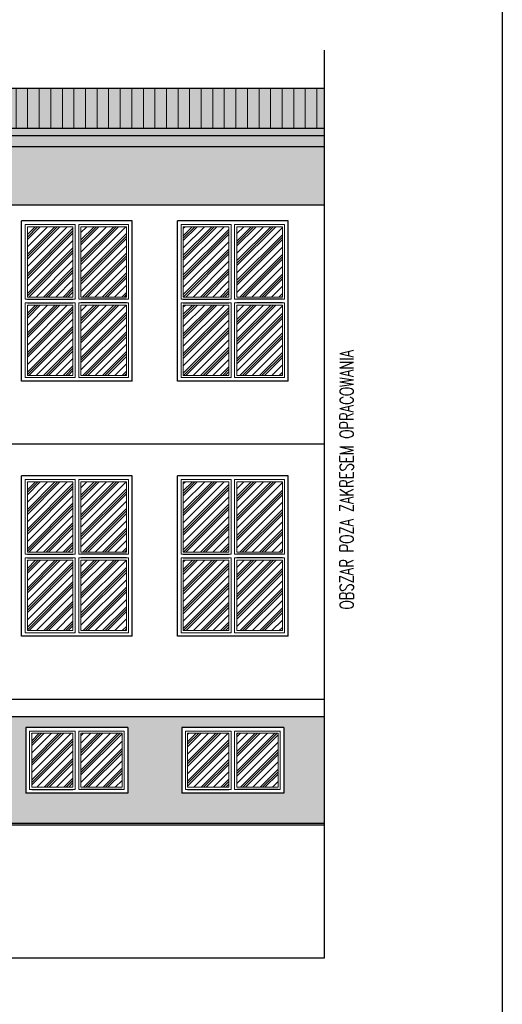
# Model space of a CAD drawing. Header units: millimetres. Extents: x 31969 to 285678, y -69766 to -1123.
# Tile 153 of 159: x 152675 to 153337, y -4054 to -2703. Entities that reach past the tile are written whole.
import ezdxf
from ezdxf.lldxf.tags import DXFTag

# ---------------------------------------------------------------- set-up
doc = ezdxf.new("R2010")
doc.units = ezdxf.units.MM
for name, color, linetype in [('a-elewacja 1', 1, 'Continuous'), ('a-elewacje', 1, 'Continuous'), ('a-izolacja 1', 3, 'Continuous'), ('a-opis 1', 3, 'Continuous'), ('a-przerywana 2', 3, 'Continuous'), ('a-ramka', 7, 'Continuous'), ('a-szraf', 252, 'Continuous'), ('a-szraf 1', 250, 'Continuous')]:
    doc.layers.add(name, color=color, linetype=linetype)
doc.layers.add('a-elewacja 3', color=3, linetype='Continuous', lineweight=20)
doc.styles.add('RS01507', font='romans.shx', dxfattribs={"width": 0.7, "height": 0.15})
tags = doc.linetypes.add('DASHED', pattern=[0.75, 0.5, -0.25]).pattern_tags.tags
tags[6:7] = [DXFTag(74, 4), DXFTag(75, 0), DXFTag(340, '0'), DXFTag(46, 1.0), DXFTag(50, 0.0), DXFTag(44, 0.0), DXFTag(45, 0.0)]
tags[4:5] = [DXFTag(74, 4), DXFTag(75, 0), DXFTag(340, '0'), DXFTag(46, 1.0), DXFTag(50, 0.0), DXFTag(44, 0.0), DXFTag(45, 0.0)]

msp = doc.modelspace()

# ---------------------------------------------------------------- hatches: boundary and pattern name
at = {"layer": 'a-elewacja 3', "ltscale": 100}
h = msp.add_hatch(dxfattribs=at)
h.set_pattern_fill('LINE', color=256, scale=5, angle=90)
h.set_pattern_definition([(90, (0, 2695.065), (-15.875, 1e-15), [])])
h.paths.add_polyline_path([(153093.32, -2796.84), (149660.32, -2796.84), (149660.32, -2851.84), (153093.32, -2851.84)])
at = {"layer": 'a-szraf', "ltscale": 30}
h = msp.add_hatch(dxfattribs=at)
h.set_pattern_fill('DOTS', color=256, scale=1.5)
h.set_pattern_definition([(0, (0, 2695.0651), (1.190625, 2.38125), [0, -2.38125])])
h.paths.add_polyline_path([(153093.32, -2796.84), (149660.32, -2796.84), (149660.32, -2851.84), (153093.32, -2851.84)])
h.paths.add_polyline_path([(153093.32, -2851.84), (149660.32, -2851.84), (149660.32, -2861.88), (153093.32, -2861.88)])
h.paths.add_polyline_path([(153093.32, -2861.88), (150870.98, -2861.88), (150870.98, -2876.88), (153093.32, -2876.88)])
h.paths.add_polyline_path([(150870.98, -2861.88), (150860.98, -2861.88), (150860.98, -2880.6, 1), (150870.98, -2880.6)])
h.paths.add_polyline_path([(150860.98, -2861.88), (149660.32, -2861.88), (149660.32, -2876.88), (150860.98, -2876.88)])
h.paths.add_polyline_path([(150870.98, -2880.6, -1), (150860.98, -2880.6), (150860.98, -2891.62), (150870.98, -2891.62)])
h.paths.add_polyline_path([(150870.98, -2891.62), (150860.98, -2891.62), (150860.98, -2996.88), (150870.98, -2996.88)])
h.paths.add_polyline_path([(150870.98, -2996.88), (150860.98, -2996.88), (150860.98, -3116.88), (150870.98, -3116.88)])
h.paths.add_polyline_path([(150870.98, -3116.88), (150860.98, -3116.88), (150860.98, -3236.88), (150870.98, -3236.88)])
h.paths.add_polyline_path([(150870.98, -3236.88), (150860.98, -3236.88), (150860.98, -3284.88), (150870.98, -3284.88)])
h.paths.add_polyline_path([(150870.98, -3284.88), (150860.98, -3284.88), (150860.98, -3356.88), (150870.98, -3356.88)])
h.paths.add_polyline_path([(150870.98, -3356.88), (150860.98, -3356.88), (150860.98, -3476.88), (150870.98, -3476.88)])
h.paths.add_polyline_path([(150870.98, -3476.88), (150860.98, -3476.88), (150860.98, -3596.88), (150870.98, -3596.88)])
h.paths.add_polyline_path([(150870.98, -3596.88), (150860.98, -3596.88), (150860.98, -3634.88), (150870.98, -3634.88)])
h.paths.add_polyline_path([(150870.98, -3634.88), (150860.98, -3634.88), (150860.98, -3716.88), (150870.98, -3716.88)])
h.paths.add_polyline_path([(150870.98, -3716.88), (150860.98, -3716.88), (150860.98, -3775.33, -1), (150870.98, -3775.33)])
h.paths.add_polyline_path([(150860.98, -3775.33), (150860.98, -3787.77, -1), (150870.98, -3787.77), (150870.98, -3775.33, 1)])
h.paths.add_polyline_path([(150860.98, -3787.77, 1), (150870.98, -3787.77, 1)])
at = {"layer": 'a-szraf', "ltscale": 100}
h = msp.add_hatch(dxfattribs=at)
h.set_pattern_fill('DOTS', color=256, scale=3)
h.set_pattern_definition([(0, (0, 2695.065), (2.38125, 4.7625), [0, -4.7625])])
h.paths.add_polyline_path([(153093.32, -2876.88), (150870.98, -2876.88), (150870.98, -2956.88), (153093.32, -2956.88)])
h.paths.add_polyline_path([(150860.98, -2876.88), (150646.32, -2876.88), (150646.32, -2953.88), (150860.98, -2953.88)])
h.paths.add_polyline_path([(150616.32, -2876.88), (149695.32, -2876.88), (149695.32, -2953.88), (150616.32, -2953.88)])
h.paths.add_polyline_path([(150646.32, -2876.88), (150616.32, -2876.88), (150616.32, -2953.88), (150646.32, -2953.88)])
h.paths.add_polyline_path([(150860.98, -3658.88), (149695.32, -3658.88), (149695.32, -3805.88), (152089.32, -3805.88), (152089.32, -3775.88), (152117.32, -3775.88), (152117.32, -3763.88), (151999.32, -3763.88), (151999.32, -3673.88), (152117.32, -3673.88), (152117.32, -3658.88), (150870.98, -3658.88), (150870.98, -3787.77, -1), (150860.98, -3787.77)])
h.paths.add_polyline_path([(150011.04, -3733.88), (149921.04, -3733.88), (149921.04, -3673.88), (150011.04, -3673.88)], flags=16)
h.paths.add_polyline_path([(150083.18, -3709.88), (150083.18, -3675.88), (150117.18, -3675.88), (150117.18, -3709.88)], flags=16)
h.paths.add_polyline_path([(150006.04, -3728.88), (149926.04, -3728.88), (149926.04, -3678.88), (150006.04, -3678.88)], flags=0)
h.paths.add_polyline_path([(150086.18, -3706.88), (150086.18, -3678.88), (150114.18, -3678.88), (150114.18, -3706.88)], flags=0)
h.paths.add_polyline_path([(150003.04, -3725.88), (149929.04, -3725.88), (149929.04, -3681.88), (150003.04, -3681.88)], flags=0)
h.paths.add_polyline_path([(150249.32, -3673.88), (150389.32, -3673.88), (150389.32, -3763.88), (150249.32, -3763.88)], flags=16)
h.paths.add_polyline_path([(150254.32, -3678.88), (150316.82, -3678.88), (150316.82, -3758.88), (150254.32, -3758.88)], flags=0)
h.paths.add_polyline_path([(150257.32, -3681.88), (150313.82, -3681.88), (150313.82, -3755.88), (150257.32, -3755.88)], flags=0)
h.paths.add_polyline_path([(150321.82, -3678.88), (150384.32, -3678.88), (150384.32, -3758.88), (150321.82, -3758.88)], flags=0)
h.paths.add_polyline_path([(150324.82, -3681.88), (150381.32, -3681.88), (150381.32, -3755.88), (150324.82, -3755.88)], flags=0)
h.paths.add_polyline_path([(150443.32, -3673.88), (150583.32, -3673.88), (150583.32, -3763.88), (150443.32, -3763.88)], flags=16)
h.paths.add_polyline_path([(150448.32, -3678.88), (150510.82, -3678.88), (150510.82, -3758.88), (150448.32, -3758.88)], flags=0)
h.paths.add_polyline_path([(150451.32, -3681.88), (150507.82, -3681.88), (150507.82, -3755.88), (150451.32, -3755.88)], flags=0)
h.paths.add_polyline_path([(150515.82, -3678.88), (150578.32, -3678.88), (150578.32, -3758.88), (150515.82, -3758.88)], flags=0)
h.paths.add_polyline_path([(150518.82, -3681.88), (150575.32, -3681.88), (150575.32, -3755.88), (150518.82, -3755.88)], flags=0)
h.paths.add_polyline_path([(150621.32, -3715.88), (150621.32, -3675.88), (150651.32, -3675.88), (150651.32, -3715.88)], flags=16)
h.paths.add_polyline_path([(150624.32, -3712.88), (150624.32, -3678.88), (150648.32, -3678.88), (150648.32, -3712.88)], flags=0)
h.paths.add_polyline_path([(150689.32, -3673.88), (150829.32, -3673.88), (150829.32, -3763.88), (150689.32, -3763.88)], flags=16)
h.paths.add_polyline_path([(150694.32, -3678.88), (150756.82, -3678.88), (150756.82, -3758.88), (150694.32, -3758.88)], flags=0)
h.paths.add_polyline_path([(150697.32, -3681.88), (150753.82, -3681.88), (150753.82, -3755.88), (150697.32, -3755.88)], flags=0)
h.paths.add_polyline_path([(150761.82, -3678.88), (150824.32, -3678.88), (150824.32, -3758.88), (150761.82, -3758.88)], flags=0)
h.paths.add_polyline_path([(150764.82, -3681.88), (150821.32, -3681.88), (150821.32, -3755.88), (150764.82, -3755.88)], flags=0)
h.paths.add_polyline_path([(150904.32, -3673.88), (151044.32, -3673.88), (151044.32, -3763.88), (150904.32, -3763.88)], flags=16)
h.paths.add_polyline_path([(150909.32, -3678.88), (150971.82, -3678.88), (150971.82, -3758.88), (150909.32, -3758.88)], flags=0)
h.paths.add_polyline_path([(150912.32, -3681.88), (150968.82, -3681.88), (150968.82, -3755.88), (150912.32, -3755.88)], flags=0)
h.paths.add_polyline_path([(150976.82, -3678.88), (151039.32, -3678.88), (151039.32, -3758.88), (150976.82, -3758.88)], flags=0)
h.paths.add_polyline_path([(150979.82, -3681.88), (151036.32, -3681.88), (151036.32, -3755.88), (150979.82, -3755.88)], flags=0)
h.paths.add_polyline_path([(151118.32, -3673.88), (151258.32, -3673.88), (151258.32, -3763.88), (151118.32, -3763.88)], flags=16)
h.paths.add_polyline_path([(151123.32, -3678.88), (151185.82, -3678.88), (151185.82, -3758.88), (151123.32, -3758.88)], flags=0)
h.paths.add_polyline_path([(151126.32, -3681.88), (151182.82, -3681.88), (151182.82, -3755.88), (151126.32, -3755.88)], flags=0)
h.paths.add_polyline_path([(151190.82, -3678.88), (151253.32, -3678.88), (151253.32, -3758.88), (151190.82, -3758.88)], flags=0)
h.paths.add_polyline_path([(151193.82, -3681.88), (151250.32, -3681.88), (151250.32, -3755.88), (151193.82, -3755.88)], flags=0)
h.paths.add_polyline_path([(151332.32, -3673.88), (151472.32, -3673.88), (151472.32, -3763.88), (151332.32, -3763.88)], flags=16)
h.paths.add_polyline_path([(151337.32, -3678.88), (151399.82, -3678.88), (151399.82, -3758.88), (151337.32, -3758.88)], flags=0)
h.paths.add_polyline_path([(151340.32, -3681.88), (151396.82, -3681.88), (151396.82, -3755.88), (151340.32, -3755.88)], flags=0)
h.paths.add_polyline_path([(151404.82, -3678.88), (151467.32, -3678.88), (151467.32, -3758.88), (151404.82, -3758.88)], flags=0)
h.paths.add_polyline_path([(151407.82, -3681.88), (151464.32, -3681.88), (151464.32, -3755.88), (151407.82, -3755.88)], flags=0)
h.paths.add_polyline_path([(151580.32, -3673.88), (151720.32, -3673.88), (151720.32, -3763.88), (151580.32, -3763.88)], flags=16)
h.paths.add_polyline_path([(151585.32, -3678.88), (151647.82, -3678.88), (151647.82, -3758.88), (151585.32, -3758.88)], flags=0)
h.paths.add_polyline_path([(151588.32, -3681.88), (151644.82, -3681.88), (151644.82, -3755.88), (151588.32, -3755.88)], flags=0)
h.paths.add_polyline_path([(151652.82, -3678.88), (151715.32, -3678.88), (151715.32, -3758.88), (151652.82, -3758.88)], flags=0)
h.paths.add_polyline_path([(151655.82, -3681.88), (151712.32, -3681.88), (151712.32, -3755.88), (151655.82, -3755.88)], flags=0)
h.paths.add_polyline_path([(151785.32, -3673.88), (151925.32, -3673.88), (151925.32, -3763.88), (151785.32, -3763.88)], flags=16)
h.paths.add_polyline_path([(151790.32, -3678.88), (151852.82, -3678.88), (151852.82, -3758.88), (151790.32, -3758.88)], flags=0)
h.paths.add_polyline_path([(151793.32, -3681.88), (151849.82, -3681.88), (151849.82, -3755.88), (151793.32, -3755.88)], flags=0)
h.paths.add_polyline_path([(151857.82, -3678.88), (151920.32, -3678.88), (151920.32, -3758.88), (151857.82, -3758.88)], flags=0)
h.paths.add_polyline_path([(151860.82, -3681.88), (151917.32, -3681.88), (151917.32, -3755.88), (151860.82, -3755.88)], flags=0)
h.paths.add_polyline_path([(152213.32, -3673.88), (152247.32, -3673.88), (152247.32, -3658.88), (152124.32, -3658.88), (152124.32, -3673.88), (152139.32, -3673.88), (152139.32, -3763.88), (152124.32, -3763.88), (152124.32, -3775.88), (152247.32, -3775.88), (152247.32, -3763.88), (152213.32, -3763.88)])
h.paths.add_polyline_path([(152377.32, -3658.88), (152254.32, -3658.88), (152254.32, -3673.88), (152353.32, -3673.88), (152353.32, -3763.88), (152254.32, -3763.88), (152254.32, -3775.88), (152377.32, -3775.88)])
h.paths.add_polyline_path([(152448.32, -3673.88), (152507.32, -3673.88), (152507.32, -3658.88), (152384.32, -3658.88), (152384.32, -3775.88), (152507.32, -3775.88), (152507.32, -3763.88), (152448.32, -3763.88)])
h.paths.add_polyline_path([(152637.32, -3658.88), (152514.32, -3658.88), (152514.32, -3673.88), (152588.32, -3673.88), (152588.32, -3763.88), (152514.32, -3763.88), (152514.32, -3775.88), (152637.32, -3775.88)])
h.paths.add_polyline_path([(153093.32, -3658.88), (152644.32, -3658.88), (152644.32, -3775.88), (152672.32, -3775.88), (152672.32, -3805.88), (153093.32, -3805.88)])
h.paths.add_polyline_path([(152823.32, -3763.88), (152683.32, -3763.88), (152683.32, -3673.88), (152823.32, -3673.88)], flags=16)
h.paths.add_polyline_path([(152818.32, -3758.88), (152755.82, -3758.88), (152755.82, -3678.88), (152818.32, -3678.88)], flags=0)
h.paths.add_polyline_path([(152815.32, -3755.88), (152758.82, -3755.88), (152758.82, -3681.88), (152815.32, -3681.88)], flags=0)
h.paths.add_polyline_path([(152897.32, -3763.88), (152897.32, -3673.88), (153037.32, -3673.88), (153037.32, -3763.88)], flags=16)
h.paths.add_polyline_path([(152902.32, -3758.88), (152902.32, -3678.88), (152964.82, -3678.88), (152964.82, -3758.88)], flags=0)
h.paths.add_polyline_path([(152905.32, -3755.88), (152905.32, -3681.88), (152961.82, -3681.88), (152961.82, -3755.88)], flags=0)
h.paths.add_polyline_path([(152750.82, -3758.88), (152688.32, -3758.88), (152688.32, -3678.88), (152750.82, -3678.88)], flags=0)
h.paths.add_polyline_path([(152747.82, -3755.88), (152691.32, -3755.88), (152691.32, -3681.88), (152747.82, -3681.88)], flags=0)
h.paths.add_polyline_path([(152969.82, -3758.88), (152969.82, -3678.88), (153032.32, -3678.88), (153032.32, -3758.88)], flags=0)
h.paths.add_polyline_path([(152972.82, -3755.88), (152972.82, -3681.88), (153029.32, -3681.88), (153029.32, -3755.88)], flags=0)
h.paths.add_polyline_path([(152672.32, -3775.88), (152089.32, -3775.88), (152089.32, -3805.88), (152672.32, -3805.88)])
at = {"layer": 'a-szraf 1', "ltscale": 15}
h = msp.add_hatch(dxfattribs=at)
h.set_pattern_fill('PLASTI', color=256, scale=3, angle=45)
h.set_pattern_definition([(45, (0, 2695.065), (-13.4703842, 13.4703842), []), (45, (-1.684, 2696.749), (-13.4703842, 13.4703842), []), (45, (-3.368, 2698.433), (-13.4703842, 13.4703842), []), (45, (-8.419, 2703.484), (-13.4703842, 13.4703842), [])])
h.paths.add_polyline_path([(152063.82, -3681.88), (152007.32, -3681.88), (152007.32, -3755.88), (152063.82, -3755.88)])
h.paths.add_polyline_path([(152117.32, -3681.88), (152074.82, -3681.88), (152074.82, -3755.88), (152117.32, -3755.88)])
h.paths.add_polyline_path([(152131.32, -3681.88), (152124.32, -3681.88), (152124.32, -3755.88), (152131.32, -3755.88)])
h.paths.add_polyline_path([(152247.32, -3681.88), (152221.32, -3681.88), (152221.32, -3755.88), (152247.32, -3755.88)])
h.paths.add_polyline_path([(152277.82, -3681.88), (152254.32, -3681.88), (152254.32, -3755.88), (152277.82, -3755.88)])
h.paths.add_polyline_path([(152345.32, -3681.88), (152288.82, -3681.88), (152288.82, -3755.88), (152345.32, -3755.88)])
h.paths.add_polyline_path([(152507.32, -3681.88), (152456.32, -3681.88), (152456.32, -3755.88), (152507.32, -3755.88)])
h.paths.add_polyline_path([(152747.82, -3681.88), (152691.32, -3681.88), (152691.32, -3755.88), (152747.82, -3755.88)])
h.paths.add_polyline_path([(152815.32, -3681.88), (152758.82, -3681.88), (152758.82, -3755.88), (152815.32, -3755.88)])
h.paths.add_polyline_path([(152961.82, -3681.88), (152905.32, -3681.88), (152905.32, -3755.88), (152961.82, -3755.88)])
h.paths.add_polyline_path([(153029.32, -3681.88), (152972.82, -3681.88), (152972.82, -3755.88), (153029.32, -3755.88)])
h.paths.add_polyline_path([(152576.32, -2986.88), (152523.82, -2986.88), (152523.82, -3083.38), (152576.32, -3083.38)])
h.paths.add_polyline_path([(152512.82, -2986.88), (152460.32, -2986.88), (152460.32, -3083.38), (152512.82, -3083.38)])
h.paths.add_polyline_path([(152576.32, -3094.38), (152460.32, -3094.38), (152460.32, -3135.88), (152576.32, -3135.88)])
h.paths.add_polyline_path([(152576.32, -3336.88), (152523.82, -3336.88), (152523.82, -3433.38), (152576.32, -3433.38)])
h.paths.add_polyline_path([(152512.82, -3336.88), (152460.32, -3336.88), (152460.32, -3433.38), (152512.82, -3433.38)])
h.paths.add_polyline_path([(152576.32, -3444.38), (152460.32, -3444.38), (152460.32, -3485.88), (152576.32, -3485.88)])
h.paths.add_polyline_path([(152747.82, -3444.38), (152685.32, -3444.38), (152685.32, -3540.88), (152747.82, -3540.88)])
h.paths.add_polyline_path([(152821.32, -3444.38), (152758.82, -3444.38), (152758.82, -3540.88), (152821.32, -3540.88)])
h.paths.add_polyline_path([(152821.32, -3336.88), (152758.82, -3336.88), (152758.82, -3433.38), (152821.32, -3433.38)])
h.paths.add_polyline_path([(152747.82, -3336.88), (152685.32, -3336.88), (152685.32, -3433.38), (152747.82, -3433.38)])
h.paths.add_polyline_path([(152747.82, -3094.38), (152685.32, -3094.38), (152685.32, -3190.88), (152747.82, -3190.88)])
h.paths.add_polyline_path([(152821.32, -3094.38), (152758.82, -3094.38), (152758.82, -3190.88), (152821.32, -3190.88)])
h.paths.add_polyline_path([(152821.32, -2986.88), (152758.82, -2986.88), (152758.82, -3083.38), (152821.32, -3083.38)])
h.paths.add_polyline_path([(152747.82, -2986.88), (152685.32, -2986.88), (152685.32, -3083.38), (152747.82, -3083.38)])
h.paths.add_polyline_path([(152961.82, -2986.88), (152899.32, -2986.88), (152899.32, -3083.38), (152961.82, -3083.38)])
h.paths.add_polyline_path([(153035.32, -2986.88), (152972.82, -2986.88), (152972.82, -3083.38), (153035.32, -3083.38)])
h.paths.add_polyline_path([(153035.32, -3094.38), (152972.82, -3094.38), (152972.82, -3190.88), (153035.32, -3190.88)])
h.paths.add_polyline_path([(152961.82, -3094.38), (152899.32, -3094.38), (152899.32, -3190.88), (152961.82, -3190.88)])
h.paths.add_polyline_path([(152961.82, -3336.88), (152899.32, -3336.88), (152899.32, -3433.38), (152961.82, -3433.38)])
h.paths.add_polyline_path([(153035.32, -3336.88), (152972.82, -3336.88), (152972.82, -3433.38), (153035.32, -3433.38)])
h.paths.add_polyline_path([(153035.32, -3444.38), (152972.82, -3444.38), (152972.82, -3540.88), (153035.32, -3540.88)])
h.paths.add_polyline_path([(152961.82, -3444.38), (152899.32, -3444.38), (152899.32, -3540.88), (152961.82, -3540.88)])
h.paths.add_polyline_path([(152523.82, -3755.88), (152580.32, -3755.88), (152580.32, -3681.88), (152523.82, -3681.88)], flags=0)

# ---------------------------------------------------------------- linework, layer by layer
at = {"layer": 'a-elewacja 1', "linetype": 'DASHED', "ltscale": 40}
for p, q in [((153093.32, -3989.88), (153093.32, -2744.47)), ((152433.32, -3989.88), (153093.32, -3989.88))]:
    msp.add_line(p, q, dxfattribs=at)
at = {"layer": 'a-elewacja 1', "ltscale": 100}
for p, q in [((149660.32, -2796.84), (153093.32, -2796.84)), ((149660.32, -2851.84), (153093.32, -2851.84)), ((149660.32, -2861.88), (153093.32, -2861.88)), ((150870.98, -2876.88), (153093.32, -2876.88)), ((150870.98, -2956.88), (153093.32, -2956.88)), ((152644.32, -3658.88), (153093.32, -3658.88)), ((152823.32, -3673.88), (152683.32, -3673.88)), ((152683.32, -3673.88), (152683.32, -3763.88)), ((152823.32, -3673.88), (152823.32, -3763.88)), ((153037.32, -3673.88), (152897.32, -3673.88)), ((152897.32, -3673.88), (152897.32, -3763.88)), ((153037.32, -3673.88), (153037.32, -3763.88)), ((152823.32, -3763.88), (152683.32, -3763.88)), ((153037.32, -3763.88), (152897.32, -3763.88)), ((153093.32, -3805.88), (149695.32, -3805.88)), ((153093.32, -3807.88), (149695.33, -3807.88))]:
    msp.add_line(p, q, dxfattribs=at)
at = {"layer": 'a-elewacja 3'}
for p, q in [((152685.32, -3083.38), (152685.32, -2986.88)), ((152685.32, -2986.88), (152747.82, -2986.88)), ((152747.82, -2986.88), (152747.82, -3083.38)), ((152758.82, -2986.88), (152821.32, -2986.88)), ((152758.82, -3083.38), (152758.82, -2986.88)), ((152821.32, -2986.88), (152821.32, -3083.38)), ((152899.32, -3083.38), (152899.32, -2986.88)), ((152899.32, -2986.88), (152961.82, -2986.88)), ((152961.82, -2986.88), (152961.82, -3083.38)), ((152972.82, -2986.88), (153035.32, -2986.88)), ((152972.82, -3083.38), (152972.82, -2986.88)), ((153035.32, -2986.88), (153035.32, -3083.38)), ((152747.82, -3083.38), (152685.32, -3083.38)), ((152821.32, -3083.38), (152758.82, -3083.38)), ((152961.82, -3083.38), (152899.32, -3083.38)), ((153035.32, -3083.38), (152972.82, -3083.38)), ((152747.82, -3094.38), (152685.32, -3094.38)), ((152685.32, -3094.38), (152685.32, -3190.88)), ((152747.82, -3190.88), (152747.82, -3094.38)), ((152821.32, -3094.38), (152758.82, -3094.38)), ((152758.82, -3094.38), (152758.82, -3190.88)), ((152821.32, -3190.88), (152821.32, -3094.38)), ((152961.82, -3094.38), (152899.32, -3094.38)), ((152899.32, -3094.38), (152899.32, -3190.88)), ((152961.82, -3190.88), (152961.82, -3094.38)), ((153035.32, -3094.38), (152972.82, -3094.38)), ((152972.82, -3094.38), (152972.82, -3190.88)), ((153035.32, -3190.88), (153035.32, -3094.38)), ((152685.32, -3190.88), (152747.82, -3190.88)), ((152758.82, -3190.88), (152821.32, -3190.88)), ((152899.32, -3190.88), (152961.82, -3190.88)), ((152972.82, -3190.88), (153035.32, -3190.88)), ((152685.32, -3433.38), (152685.32, -3336.88)), ((152685.32, -3336.88), (152747.82, -3336.88)), ((152747.82, -3336.88), (152747.82, -3433.38)), ((152758.82, -3336.88), (152821.32, -3336.88)), ((152758.82, -3433.38), (152758.82, -3336.88)), ((152821.32, -3336.88), (152821.32, -3433.38)), ((152899.32, -3433.38), (152899.32, -3336.88)), ((152899.32, -3336.88), (152961.82, -3336.88)), ((152961.82, -3336.88), (152961.82, -3433.38)), ((152972.82, -3336.88), (153035.32, -3336.88)), ((152972.82, -3433.38), (152972.82, -3336.88)), ((153035.32, -3336.88), (153035.32, -3433.38)), ((152747.82, -3433.38), (152685.32, -3433.38)), ((152747.82, -3444.38), (152685.32, -3444.38)), ((152685.32, -3444.38), (152685.32, -3540.88)), ((152747.82, -3540.88), (152747.82, -3444.38)), ((152821.32, -3433.38), (152758.82, -3433.38)), ((152821.32, -3444.38), (152758.82, -3444.38)), ((152758.82, -3444.38), (152758.82, -3540.88)), ((152821.32, -3540.88), (152821.32, -3444.38)), ((152961.82, -3433.38), (152899.32, -3433.38)), ((152961.82, -3444.38), (152899.32, -3444.38)), ((152899.32, -3444.38), (152899.32, -3540.88)), ((152961.82, -3540.88), (152961.82, -3444.38)), ((153035.32, -3433.38), (152972.82, -3433.38)), ((153035.32, -3444.38), (152972.82, -3444.38)), ((152972.82, -3444.38), (152972.82, -3540.88)), ((153035.32, -3540.88), (153035.32, -3444.38)), ((152685.32, -3540.88), (152747.82, -3540.88)), ((152758.82, -3540.88), (152821.32, -3540.88)), ((152899.32, -3540.88), (152961.82, -3540.88)), ((152972.82, -3540.88), (153035.32, -3540.88)), ((152691.32, -3755.88), (152691.32, -3681.88)), ((152691.32, -3681.88), (152747.82, -3681.88)), ((152747.82, -3681.88), (152747.82, -3755.88)), ((152758.82, -3681.88), (152815.32, -3681.88)), ((152758.82, -3755.88), (152758.82, -3681.88)), ((152815.32, -3681.88), (152815.32, -3755.88)), ((152905.32, -3755.88), (152905.32, -3681.88)), ((152905.32, -3681.88), (152961.82, -3681.88)), ((152961.82, -3681.88), (152961.82, -3755.88)), ((152972.82, -3681.88), (153029.32, -3681.88)), ((152972.82, -3755.88), (152972.82, -3681.88)), ((153029.32, -3681.88), (153029.32, -3755.88)), ((152747.82, -3755.88), (152691.32, -3755.88)), ((152815.32, -3755.88), (152758.82, -3755.88)), ((152961.82, -3755.88), (152905.32, -3755.88)), ((153029.32, -3755.88), (152972.82, -3755.88))]:
    msp.add_line(p, q, dxfattribs=at)
for points in [[(152750.82, -2983.88), (152750.82, -3086.38), (152682.32, -3086.38), (152682.32, -2983.88), (152750.82, -2983.88)], [(152755.82, -2983.88), (152824.32, -2983.88), (152824.32, -3086.38), (152755.82, -3086.38), (152755.82, -2983.88)], [(152964.82, -2983.88), (152964.82, -3086.38), (152896.32, -3086.38), (152896.32, -2983.88), (152964.82, -2983.88)], [(152969.82, -2983.88), (153038.32, -2983.88), (153038.32, -3086.38), (152969.82, -3086.38), (152969.82, -2983.88)], [(152750.82, -3193.88), (152750.82, -3091.38), (152682.32, -3091.38), (152682.32, -3193.88), (152750.82, -3193.88)], [(152755.82, -3193.88), (152824.32, -3193.88), (152824.32, -3091.38), (152755.82, -3091.38), (152755.82, -3193.88)], [(152964.82, -3193.88), (152964.82, -3091.38), (152896.32, -3091.38), (152896.32, -3193.88), (152964.82, -3193.88)], [(152969.82, -3193.88), (153038.32, -3193.88), (153038.32, -3091.38), (152969.82, -3091.38), (152969.82, -3193.88)], [(152750.82, -3333.88), (152750.82, -3436.38), (152682.32, -3436.38), (152682.32, -3333.88), (152750.82, -3333.88)], [(152755.82, -3333.88), (152824.32, -3333.88), (152824.32, -3436.38), (152755.82, -3436.38), (152755.82, -3333.88)], [(152964.82, -3333.88), (152964.82, -3436.38), (152896.32, -3436.38), (152896.32, -3333.88), (152964.82, -3333.88)], [(152969.82, -3333.88), (153038.32, -3333.88), (153038.32, -3436.38), (152969.82, -3436.38), (152969.82, -3333.88)], [(152750.82, -3543.88), (152750.82, -3441.38), (152682.32, -3441.38), (152682.32, -3543.88), (152750.82, -3543.88)], [(152755.82, -3543.88), (152824.32, -3543.88), (152824.32, -3441.38), (152755.82, -3441.38), (152755.82, -3543.88)], [(152964.82, -3543.88), (152964.82, -3441.38), (152896.32, -3441.38), (152896.32, -3543.88), (152964.82, -3543.88)], [(152969.82, -3543.88), (153038.32, -3543.88), (153038.32, -3441.38), (152969.82, -3441.38), (152969.82, -3543.88)], [(152750.82, -3678.88), (152750.82, -3758.88), (152688.32, -3758.88), (152688.32, -3678.88), (152750.82, -3678.88)], [(152755.82, -3678.88), (152818.32, -3678.88), (152818.32, -3758.88), (152755.82, -3758.88), (152755.82, -3678.88)], [(152964.82, -3678.88), (152964.82, -3758.88), (152902.32, -3758.88), (152902.32, -3678.88), (152964.82, -3678.88)], [(152969.82, -3678.88), (153032.32, -3678.88), (153032.32, -3758.88), (152969.82, -3758.88), (152969.82, -3678.88)]]:
    msp.add_lwpolyline(points, dxfattribs=at)
at = {"layer": 'a-elewacje'}
for p, q in [((152829.32, -2978.88), (152677.32, -2978.88)), ((152677.32, -3198.88), (152677.32, -2978.88)), ((152829.32, -3198.88), (152829.32, -2978.88)), ((153043.32, -2978.88), (152891.32, -2978.88)), ((152891.32, -3198.88), (152891.32, -2978.88)), ((153043.32, -3198.88), (153043.32, -2978.88)), ((152829.32, -3198.88), (152677.32, -3198.88)), ((153043.32, -3198.88), (152891.32, -3198.88)), ((152829.32, -3328.88), (152677.32, -3328.88)), ((152677.32, -3548.88), (152677.32, -3328.88)), ((152829.32, -3548.88), (152829.32, -3328.88)), ((153043.32, -3328.88), (152891.32, -3328.88)), ((152891.32, -3548.88), (152891.32, -3328.88)), ((153043.32, -3548.88), (153043.32, -3328.88)), ((152829.32, -3548.88), (152677.32, -3548.88)), ((153043.32, -3548.88), (152891.32, -3548.88))]:
    msp.add_line(p, q, dxfattribs=at)
at = {"layer": 'a-izolacja 1'}
for p, q in [((152685.32, -3086.38), (152747.82, -3086.38)), ((152685.32, -3091.38), (152747.82, -3091.38)), ((152821.32, -3086.38), (152758.82, -3086.38)), ((152821.32, -3091.38), (152758.82, -3091.38)), ((152899.32, -3086.38), (152961.82, -3086.38)), ((152899.32, -3091.38), (152961.82, -3091.38)), ((153035.32, -3086.38), (152972.82, -3086.38)), ((153035.32, -3091.38), (152972.82, -3091.38)), ((152685.32, -3436.38), (152747.82, -3436.38)), ((152685.32, -3441.38), (152747.82, -3441.38)), ((152821.32, -3436.38), (152758.82, -3436.38)), ((152821.32, -3441.38), (152758.82, -3441.38)), ((152899.32, -3436.38), (152961.82, -3436.38)), ((152899.32, -3441.38), (152961.82, -3441.38)), ((153035.32, -3436.38), (152972.82, -3436.38)), ((153035.32, -3441.38), (152972.82, -3441.38)), ((152691.32, -3758.88), (152747.82, -3758.88)), ((152815.32, -3758.88), (152758.82, -3758.88)), ((152905.32, -3758.88), (152961.82, -3758.88)), ((153029.32, -3758.88), (152972.82, -3758.88))]:
    msp.add_line(p, q, dxfattribs=at)
at = {"layer": 'a-przerywana 2', "linetype": 'DASHED', "lineweight": 25, "ltscale": 50}
for p, q in [((149695.32, -3284.88), (153093.32, -3284.88)), ((149695.32, -3634.88), (153093.32, -3634.88))]:
    msp.add_line(p, q, dxfattribs=at)
at = {"layer": 'a-ramka', "ltscale": 0.5}
msp.add_lwpolyline([(149457.15, -2315.5), (153337.15, -2315.5), (153337.15, -5145.5), (149457.15, -5145.5)], close=True, dxfattribs=at)

# ---------------------------------------------------------------- texts
at = {"layer": 'a-opis 1', "ltscale": 40, "style": 'RS01507', "width": 0.7}
msp.add_text('OBSZAR POZA ZAKRESEM OPRACOWANIA', height=18.9125, rotation=90, dxfattribs=at).set_placement((153133.05, -3511.95))

doc.saveas('drawing.dxf')
